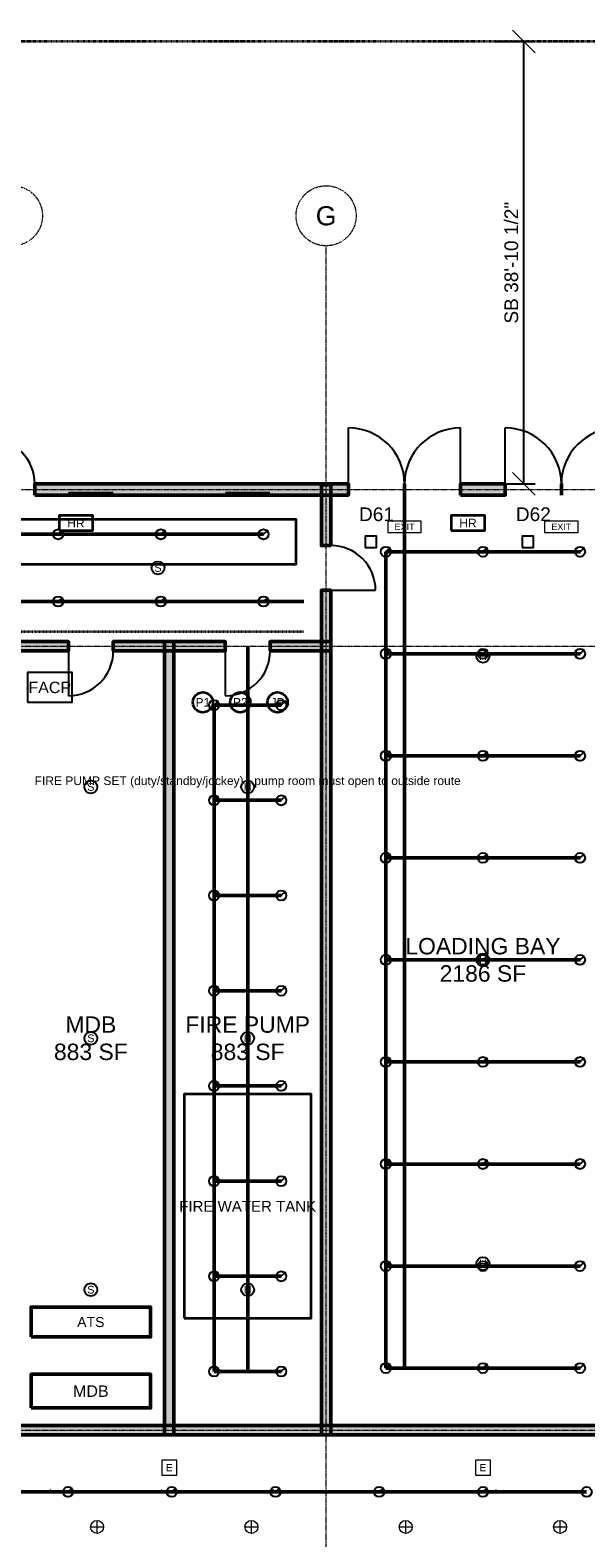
# Model space of a CAD drawing. Header units: inches. Extents: x -108 to 4832, y -12 to 3555.
# Tile 12 of 15: x 1885 to 2471, y 1965 to 3555. Entities that reach past the tile are written whole.
import ezdxf
from ezdxf.enums import TextEntityAlignment as Align

# ---------------------------------------------------------------- set-up
doc = ezdxf.new("R2010")
doc.units = ezdxf.units.IN
doc.header["$LTSCALE"] = 0.03937
doc.header["$MEASUREMENT"] = 0
for name, pattern in [('CENTER', [5.08, 3.175, -0.635, 0.635, -0.635]), ('DASHED', [1.524, 1.27, -0.254]), ('PHANTOM', [6.35, 3.175, -0.635, 0.635, -0.635, 0.635, -0.635])]:
    doc.linetypes.add(name, pattern=pattern)
for name, color, linetype, lineweight in [('A-ANNO-DIMS', 1, 'Continuous', 18), ('A-ANNO-SYMB', 2, 'Continuous', 18), ('A-AREA-IDEN', 2, 'Continuous', 18), ('A-DOOR', 3, 'Continuous', 25), ('A-WALL', 7, 'Continuous', 50), ('A-WALL-PATT', 8, 'Continuous', 9), ('C-PROP-LINE', 1, 'PHANTOM', 35), ('E-ANNO-TEXT', 52, 'Continuous', 18), ('E-DB', 6, 'Continuous', 50), ('E-FALM', 230, 'Continuous', 25), ('E-LITE', 2, 'Continuous', 18), ('E-LITE-EMER', 40, 'Continuous', 18), ('E-TRAY', 210, 'DASHED', 35), ('FP-ANNO-TEXT', 14, 'Continuous', 18), ('FP-HOSE', 20, 'Continuous', 35), ('FP-SPRK-HEAD', 1, 'Continuous', 25), ('FP-SPRK-PIPE', 12, 'Continuous', 50), ('M-HVAC-SAD', 5, 'Continuous', 35), ('M-HVAC-SCD', 4, 'Continuous', 18), ('S-GRID', 1, 'CENTER', 13)]:
    doc.layers.add(name, color=color, linetype=linetype, lineweight=lineweight)
doc.styles.add('NCS-ARIAL', font='arial.ttf')
doc.dimstyles.new('ARCH-48', dxfattribs={"dimscale": 192, "dimtxt": 0.075, "dimasz": 0.0625, "dimexe": 0.0625, "dimexo": 0.0625, "dimgap": 0.03125, "dimtad": 1, "dimdec": 4, "dimzin": 3, "dimdsep": 46, "dimlunit": 4, "dimtxsty": 'NCS-ARIAL', "dimtsz": 0.0625, "dimcen": 2.5, "dimclrd": 256, "dimclre": 256, "dimclrt": 256, "dimazin": 3, "dimtfac": 1, "dimtmove": 0, "dimatfit": 3})

msp = doc.modelspace()

# ---------------------------------------------------------------- hatches: boundary and pattern name
at = {"layer": 'A-WALL-PATT'}
for points in [[(1889.76378, 3064.96063), (2220.47244, 3064.96063), (2220.47244, 3076.77165), (1889.76378, 3076.77165)], [(2201.77165, 3011.81102), (2201.77165, 3075.7874), (2191.92913, 3075.7874), (2191.92913, 3011.81102)], [(2338.58268, 3064.96063), (2385.82677, 3064.96063), (2385.82677, 3076.77165), (2338.58268, 3076.77165)], [(2201.77165, 2073.8189), (2201.77165, 2964.56693), (2191.92913, 2964.56693), (2191.92913, 2073.8189)], [(1861.22047, 2900.59055), (1925.19685, 2900.59055), (1925.19685, 2910.43307), (1861.22047, 2910.43307)], [(1972.44094, 2900.59055), (2090.55118, 2900.59055), (2090.55118, 2910.43307), (1972.44094, 2910.43307)], [(2036.41732, 2073.8189), (2036.41732, 2910.43307), (2026.5748, 2910.43307), (2026.5748, 2073.8189)], [(2137.79528, 2900.59055), (2201.77165, 2900.59055), (2201.77165, 2910.43307), (2137.79528, 2910.43307)], [(1861.22047, 2073.8189), (2863.18898, 2073.8189), (2863.18898, 2083.66142), (1861.22047, 2083.66142)]]:
    msp.add_hatch(color=256, dxfattribs=at).paths.add_polyline_path(points)

# ---------------------------------------------------------------- linework, layer by layer
at = {"layer": 'A-DOOR'}
for p, q in [((2220.47244, 3076.77165), (2220.47244, 3135.82677)), ((2338.58268, 3076.77165), (2338.58268, 3135.82677)), ((2385.82677, 3076.77165), (2385.82677, 3135.82677)), ((2201.77165, 2964.56693), (2249.01575, 2964.56693)), ((1925.19685, 2900.59055), (1925.19685, 2853.34646)), ((2090.55118, 2900.59055), (2090.55118, 2853.34646))]:
    msp.add_line(p, q, dxfattribs=at)
for centre, radius, start, end in [((2220.47244, 3076.77165), 59.05512, 0, 90), ((2338.58268, 3076.77165), 59.05512, 90, 180), ((2385.82677, 3076.77165), 59.05512, 0, 90), ((2503.93701, 3076.77165), 59.05512, 90, 180), ((1842.51969, 3076.77165), 47.24409, 0, 90), ((2201.77165, 2964.56693), 47.24409, 0, 90), ((1925.19685, 2900.59055), 47.24409, -90, 0), ((2090.55118, 2900.59055), 47.24409, -90, 0)]:
    msp.add_arc(centre, radius, start, end, dxfattribs=at)
at = {"layer": 'A-WALL'}
for p, q in [((1889.76378, 3064.96063), (1889.76378, 3076.77165)), ((2220.47244, 3064.96063), (2220.47244, 3076.77165)), ((2279.52756, 3064.96063), (2279.52756, 3076.77165)), ((2279.52756, 3064.96063), (2279.52756, 3076.77165)), ((2338.58268, 3064.96063), (2338.58268, 3076.77165)), ((2385.82677, 3064.96063), (2385.82677, 3076.77165)), ((2444.88189, 3064.96063), (2444.88189, 3076.77165)), ((2444.88189, 3064.96063), (2444.88189, 3076.77165)), ((2201.77165, 3011.81102), (2191.92913, 3011.81102)), ((2201.77165, 2964.56693), (2191.92913, 2964.56693)), ((1925.19685, 2900.59055), (1925.19685, 2910.43307)), ((1972.44094, 2900.59055), (1972.44094, 2910.43307)), ((2090.55118, 2900.59055), (2090.55118, 2910.43307)), ((2137.79528, 2900.59055), (2137.79528, 2910.43307))]:
    msp.add_line(p, q, dxfattribs=at)
for points in [[(1889.76378, 3064.96063), (2220.47244, 3064.96063), (2220.47244, 3076.77165), (1889.76378, 3076.77165)], [(2201.77165, 3011.81102), (2201.77165, 3075.7874), (2191.92913, 3075.7874), (2191.92913, 3011.81102)], [(2338.58268, 3064.96063), (2385.82677, 3064.96063), (2385.82677, 3076.77165), (2338.58268, 3076.77165)], [(2201.77165, 2073.8189), (2201.77165, 2964.56693), (2191.92913, 2964.56693), (2191.92913, 2073.8189)], [(1861.22047, 2900.59055), (1925.19685, 2900.59055), (1925.19685, 2910.43307), (1861.22047, 2910.43307)], [(1972.44094, 2900.59055), (2090.55118, 2900.59055), (2090.55118, 2910.43307), (1972.44094, 2910.43307)], [(2036.41732, 2073.8189), (2036.41732, 2910.43307), (2026.5748, 2910.43307), (2026.5748, 2073.8189)], [(2137.79528, 2900.59055), (2201.77165, 2900.59055), (2201.77165, 2910.43307), (2137.79528, 2910.43307)], [(1861.22047, 2073.8189), (2863.18898, 2073.8189), (2863.18898, 2083.66142), (1861.22047, 2083.66142)]]:
    msp.add_lwpolyline(points, close=True, dxfattribs=at)
at = {"layer": 'C-PROP-LINE'}
msp.add_lwpolyline([(0, 0), (4724.40945, 0), (4724.40945, 3543.30709), (0, 3543.30709)], close=True, dxfattribs=at)
at = {"layer": 'E-DB'}
for points in [[(1885.82677, 2177.16535), (2011.81102, 2177.16535), (2011.81102, 2208.66142), (1885.82677, 2208.66142)], [(1885.82677, 2102.3622), (2011.81102, 2102.3622), (2011.81102, 2137.79528), (1885.82677, 2137.79528)]]:
    msp.add_lwpolyline(points, close=True, dxfattribs=at)
at = {"layer": 'E-FALM'}
for points in [[(2238.18898, 3009.84252), (2250, 3009.84252), (2250, 3021.65354), (2238.18898, 3021.65354)], [(2403.54331, 3009.84252), (2415.35433, 3009.84252), (2415.35433, 3021.65354), (2403.54331, 3021.65354)], [(1881.88976, 2846.45669), (1929.13386, 2846.45669), (1929.13386, 2877.95276), (1881.88976, 2877.95276)]]:
    msp.add_lwpolyline(points, close=True, dxfattribs=at)
for centre in [(2019.68504, 2988.18898), (2362.20472, 2895.01312), (1948.8189, 2757.21785), (2114.17323, 2757.21785), (2362.20472, 2574.80315), (1948.8189, 2492.12598), (2114.17323, 2492.12598), (2362.20472, 2254.59318), (1948.8189, 2227.03412), (2114.17323, 2227.03412)]:
    msp.add_circle(centre, 6.80315, dxfattribs=at)
at = {"layer": 'E-LITE'}
for p, q in [((1948.57743, 1976.87008), (1962.18373, 1976.87008)), ((1955.38058, 1970.06693), (1955.38058, 1983.67323)), ((2111.30709, 1976.87008), (2124.91339, 1976.87008)), ((2118.11024, 1970.06693), (2118.11024, 1983.67323)), ((2274.03675, 1976.87008), (2287.64304, 1976.87008)), ((2280.8399, 1970.06693), (2280.8399, 1983.67323)), ((2436.7664, 1976.87008), (2450.3727, 1976.87008)), ((2443.56955, 1970.06693), (2443.56955, 1983.67323))]:
    msp.add_line(p, q, dxfattribs=at)
at = {"layer": 'E-LITE', "const_width": 3.02362}
for points in [[(1925.19685, 3066.92913), (1972.44094, 3066.92913)], [(2090.55118, 3066.92913), (2137.79528, 3066.92913)]]:
    msp.add_lwpolyline(points, dxfattribs=at)
at = {"layer": 'E-LITE'}
for centre in [(1955.38058, 1976.87008), (2118.11024, 1976.87008), (2280.8399, 1976.87008), (2443.56955, 1976.87008)]:
    msp.add_circle(centre, 6.80315, dxfattribs=at)
at = {"layer": 'E-LITE-EMER'}
for points in [[(2261.81102, 3025.59055), (2297.24409, 3025.59055), (2297.24409, 3037.40157), (2261.81102, 3037.40157)], [(2427.16535, 3025.59055), (2462.59843, 3025.59055), (2462.59843, 3037.40157), (2427.16535, 3037.40157)], [(2023.62205, 2031.49606), (2039.37008, 2031.49606), (2039.37008, 2047.24409), (2023.62205, 2047.24409)], [(2354.33071, 2031.49606), (2370.07874, 2031.49606), (2370.07874, 2047.24409), (2354.33071, 2047.24409)]]:
    msp.add_lwpolyline(points, close=True, dxfattribs=at)
at = {"layer": 'E-TRAY'}
msp.add_line((897.6378, 2921.25984), (2173.22835, 2921.25984), dxfattribs=at)
at = {"layer": 'FP-HOSE'}
for points in [[(1915.35433, 3027.55906), (1950.7874, 3027.55906), (1950.7874, 3043.30709), (1915.35433, 3043.30709)], [(2328.74016, 3027.55906), (2364.17323, 3027.55906), (2364.17323, 3043.30709), (2328.74016, 3043.30709)], [(2047.24409, 2196.85039), (2181.10236, 2196.85039), (2181.10236, 2433.07087), (2047.24409, 2433.07087)]]:
    msp.add_lwpolyline(points, close=True, dxfattribs=at)
for centre in [(2066.92913, 2846.45669), (2106.29921, 2846.45669), (2145.66929, 2846.45669)]:
    msp.add_circle(centre, 10.58268, dxfattribs=at)
at = {"layer": 'FP-SPRK-HEAD'}
for p, q in [((1914.37008, 3023.62205), (1919.13228, 3028.38425)), ((2022.6378, 3023.62205), (2027.4, 3028.38425)), ((2130.90551, 3023.62205), (2135.66772, 3028.38425)), ((2259.84252, 3005.24934), (2264.60472, 3010.01155)), ((2362.20472, 3005.24934), (2366.96693, 3010.01155)), ((2464.56693, 3005.24934), (2469.32913, 3010.01155)), ((1914.37008, 2952.75591), (1919.13228, 2957.51811)), ((2022.6378, 2952.75591), (2027.4, 2957.51811)), ((2130.90551, 2952.75591), (2135.66772, 2957.51811)), ((2259.84252, 2897.6378), (2264.60472, 2902.4)), ((2362.20472, 2897.6378), (2366.96693, 2902.4)), ((2464.56693, 2897.6378), (2469.32913, 2902.4)), ((2078.74016, 2843.50394), (2083.50236, 2848.26614)), ((2149.6063, 2843.50394), (2154.3685, 2848.26614)), ((2259.84252, 2790.02625), (2264.60472, 2794.78845)), ((2362.20472, 2790.02625), (2366.96693, 2794.78845)), ((2464.56693, 2790.02625), (2469.32913, 2794.78845)), ((2078.74016, 2743.11024), (2083.50236, 2747.87244)), ((2149.6063, 2743.11024), (2154.3685, 2747.87244)), ((2259.84252, 2682.4147), (2264.60472, 2687.1769)), ((2362.20472, 2682.4147), (2366.96693, 2687.1769)), ((2464.56693, 2682.4147), (2469.32913, 2687.1769)), ((2078.74016, 2642.71654), (2083.50236, 2647.47874)), ((2149.6063, 2642.71654), (2154.3685, 2647.47874)), ((2259.84252, 2574.80315), (2264.60472, 2579.56535)), ((2362.20472, 2574.80315), (2366.96693, 2579.56535)), ((2464.56693, 2574.80315), (2469.32913, 2579.56535)), ((2078.74016, 2542.32283), (2083.50236, 2547.08504)), ((2149.6063, 2542.32283), (2154.3685, 2547.08504)), ((2259.84252, 2467.1916), (2264.60472, 2471.95381)), ((2362.20472, 2467.1916), (2366.96693, 2471.95381)), ((2464.56693, 2467.1916), (2469.32913, 2471.95381)), ((2078.74016, 2441.92913), (2083.50236, 2446.69134)), ((2149.6063, 2441.92913), (2154.3685, 2446.69134)), ((2259.84252, 2359.58005), (2264.60472, 2364.34226)), ((2362.20472, 2359.58005), (2366.96693, 2364.34226)), ((2464.56693, 2359.58005), (2469.32913, 2364.34226)), ((2078.74016, 2341.53543), (2083.50236, 2346.29764)), ((2149.6063, 2341.53543), (2154.3685, 2346.29764)), ((2078.74016, 2241.14173), (2083.50236, 2245.90394)), ((2149.6063, 2241.14173), (2154.3685, 2245.90394)), ((2259.84252, 2251.9685), (2264.60472, 2256.73071)), ((2362.20472, 2251.9685), (2366.96693, 2256.73071)), ((2464.56693, 2251.9685), (2469.32913, 2256.73071)), ((2259.84252, 2144.35696), (2264.60472, 2149.11916)), ((2362.20472, 2144.35696), (2366.96693, 2149.11916)), ((2464.56693, 2144.35696), (2469.32913, 2149.11916)), ((2078.74016, 2140.74803), (2083.50236, 2145.51024)), ((2149.6063, 2140.74803), (2154.3685, 2145.51024)), ((1924.75941, 2013.77953), (1929.52161, 2018.54173)), ((2034.12073, 2013.77953), (2038.88294, 2018.54173)), ((2143.48206, 2013.77953), (2148.24427, 2018.54173)), ((2252.84339, 2013.77953), (2257.6056, 2018.54173)), ((2362.20472, 2013.77953), (2366.96693, 2018.54173))]:
    msp.add_line(p, q, dxfattribs=at)
for centre in [(1914.37008, 3023.62205), (2022.6378, 3023.62205), (2130.90551, 3023.62205), (2259.84252, 3005.24934), (2362.20472, 3005.24934), (2464.56693, 3005.24934), (1914.37008, 2952.75591), (2022.6378, 2952.75591), (2130.90551, 2952.75591), (2259.84252, 2897.6378), (2362.20472, 2897.6378), (2464.56693, 2897.6378), (2078.74016, 2843.50394), (2149.6063, 2843.50394), (2259.84252, 2790.02625), (2362.20472, 2790.02625), (2464.56693, 2790.02625), (2078.74016, 2743.11024), (2149.6063, 2743.11024), (2259.84252, 2682.4147), (2362.20472, 2682.4147), (2464.56693, 2682.4147), (2078.74016, 2642.71654), (2149.6063, 2642.71654), (2259.84252, 2574.80315), (2362.20472, 2574.80315), (2464.56693, 2574.80315), (2078.74016, 2542.32283), (2149.6063, 2542.32283), (2259.84252, 2467.1916), (2362.20472, 2467.1916), (2464.56693, 2467.1916), (2078.74016, 2441.92913), (2149.6063, 2441.92913), (2259.84252, 2359.58005), (2362.20472, 2359.58005), (2464.56693, 2359.58005), (2078.74016, 2341.53543), (2149.6063, 2341.53543), (2078.74016, 2241.14173), (2149.6063, 2241.14173), (2259.84252, 2251.9685), (2362.20472, 2251.9685), (2464.56693, 2251.9685), (2259.84252, 2144.35696), (2362.20472, 2144.35696), (2464.56693, 2144.35696), (2078.74016, 2140.74803), (2149.6063, 2140.74803), (1924.75941, 2013.77953), (2034.12073, 2013.77953), (2143.48206, 2013.77953), (2252.84339, 2013.77953), (2362.20472, 2013.77953), (2471.56605, 2013.77953)]:
    msp.add_circle(centre, 5.29134, dxfattribs=at)
at = {"layer": 'FP-SPRK-PIPE'}
for p, q in [((2279.52756, 2144.35696), (2279.52756, 3070.86614)), ((1806.10236, 3023.62205), (1914.37008, 3023.62205)), ((1914.37008, 3023.62205), (2022.6378, 3023.62205)), ((2022.6378, 3023.62205), (2130.90551, 3023.62205)), ((2259.84252, 3005.24934), (2362.20472, 3005.24934)), ((2259.84252, 2897.6378), (2259.84252, 3005.24934)), ((2362.20472, 3005.24934), (2464.56693, 3005.24934)), ((897.6378, 2952.75591), (2173.22835, 2952.75591)), ((1806.10236, 2952.75591), (1914.37008, 2952.75591)), ((1914.37008, 2952.75591), (2022.6378, 2952.75591)), ((2022.6378, 2952.75591), (2130.90551, 2952.75591)), ((2114.17323, 2140.74803), (2114.17323, 2905.51181)), ((2259.84252, 2897.6378), (2362.20472, 2897.6378)), ((2259.84252, 2790.02625), (2259.84252, 2897.6378)), ((2362.20472, 2897.6378), (2464.56693, 2897.6378)), ((2078.74016, 2843.50394), (2149.6063, 2843.50394)), ((2078.74016, 2743.11024), (2078.74016, 2843.50394)), ((2259.84252, 2790.02625), (2362.20472, 2790.02625)), ((2259.84252, 2682.4147), (2259.84252, 2790.02625)), ((2362.20472, 2790.02625), (2464.56693, 2790.02625)), ((2078.74016, 2743.11024), (2149.6063, 2743.11024)), ((2078.74016, 2642.71654), (2078.74016, 2743.11024)), ((2259.84252, 2682.4147), (2362.20472, 2682.4147)), ((2259.84252, 2574.80315), (2259.84252, 2682.4147)), ((2362.20472, 2682.4147), (2464.56693, 2682.4147)), ((2078.74016, 2642.71654), (2149.6063, 2642.71654)), ((2078.74016, 2542.32283), (2078.74016, 2642.71654)), ((2259.84252, 2574.80315), (2362.20472, 2574.80315)), ((2259.84252, 2467.1916), (2259.84252, 2574.80315)), ((2362.20472, 2574.80315), (2464.56693, 2574.80315)), ((2078.74016, 2542.32283), (2149.6063, 2542.32283)), ((2078.74016, 2441.92913), (2078.74016, 2542.32283)), ((2259.84252, 2467.1916), (2362.20472, 2467.1916)), ((2259.84252, 2359.58005), (2259.84252, 2467.1916)), ((2362.20472, 2467.1916), (2464.56693, 2467.1916)), ((2078.74016, 2441.92913), (2149.6063, 2441.92913)), ((2078.74016, 2341.53543), (2078.74016, 2441.92913)), ((2259.84252, 2359.58005), (2362.20472, 2359.58005)), ((2259.84252, 2251.9685), (2259.84252, 2359.58005)), ((2362.20472, 2359.58005), (2464.56693, 2359.58005)), ((2078.74016, 2341.53543), (2149.6063, 2341.53543)), ((2078.74016, 2241.14173), (2078.74016, 2341.53543)), ((2259.84252, 2251.9685), (2362.20472, 2251.9685)), ((2259.84252, 2144.35696), (2259.84252, 2251.9685)), ((2362.20472, 2251.9685), (2464.56693, 2251.9685)), ((2078.74016, 2241.14173), (2149.6063, 2241.14173)), ((2078.74016, 2140.74803), (2078.74016, 2241.14173)), ((2078.74016, 2140.74803), (2149.6063, 2140.74803)), ((2078.74016, 2140.74803), (2114.17323, 2140.74803)), ((2259.84252, 2144.35696), (2362.20472, 2144.35696)), ((2259.84252, 2144.35696), (2279.52756, 2144.35696)), ((2362.20472, 2144.35696), (2464.56693, 2144.35696)), ((1815.39808, 2013.77953), (1924.75941, 2013.77953)), ((1924.75941, 2013.77953), (2034.12073, 2013.77953)), ((2034.12073, 2013.77953), (2143.48206, 2013.77953)), ((2143.48206, 2013.77953), (2252.84339, 2013.77953)), ((2252.84339, 2013.77953), (2362.20472, 2013.77953)), ((2362.20472, 2013.77953), (2471.56605, 2013.77953))]:
    msp.add_line(p, q, dxfattribs=at)
at = {"layer": 'M-HVAC-SAD'}
msp.add_lwpolyline([(905.51181, 2992.12598), (2165.35433, 2992.12598), (2165.35433, 3039.37008), (905.51181, 3039.37008)], close=True, dxfattribs=at)
at = {"layer": 'M-HVAC-SCD'}
for p, q in [((1905.76539, 2015.27148), (1906.36059, 2015.86668)), ((1905.76539, 2015.86668), (1906.36059, 2015.27148)), ((2023.24571, 2015.27148), (2023.84091, 2015.86668)), ((2023.24571, 2015.86668), (2023.84091, 2015.27148)), ((2140.72602, 2015.27148), (2141.32122, 2015.86668)), ((2140.72602, 2015.86668), (2141.32122, 2015.27148)), ((2258.20634, 2015.27148), (2258.80154, 2015.86668)), ((2258.20634, 2015.86668), (2258.80154, 2015.27148)), ((2375.68665, 2015.27148), (2376.28185, 2015.86668)), ((2375.68665, 2015.86668), (2376.28185, 2015.27148))]:
    msp.add_line(p, q, dxfattribs=at)
for points in [[(1905.76539, 2015.27148), (1906.36059, 2015.27148), (1906.36059, 2015.86668), (1905.76539, 2015.86668)], [(2023.24571, 2015.27148), (2023.84091, 2015.27148), (2023.84091, 2015.86668), (2023.24571, 2015.86668)], [(2140.72602, 2015.27148), (2141.32122, 2015.27148), (2141.32122, 2015.86668), (2140.72602, 2015.86668)], [(2258.20634, 2015.27148), (2258.80154, 2015.27148), (2258.80154, 2015.86668), (2258.20634, 2015.86668)], [(2375.68665, 2015.27148), (2376.28185, 2015.27148), (2376.28185, 2015.86668), (2375.68665, 2015.86668)]]:
    msp.add_lwpolyline(points, close=True, dxfattribs=at)
at = {"layer": 'S-GRID'}
for p, q in [((2196.85039, 357.16535), (2196.85039, 3327.87402)), ((-44.40945, 3070.86614), (4768.8189, 3070.86614)), ((-44.40945, 2905.51181), (4768.8189, 2905.51181)), ((-44.40945, 2078.74016), (4768.8189, 2078.74016))]:
    msp.add_line(p, q, dxfattribs=at)
for centre in [(1866.14173, 3359.55402), (2196.85039, 3359.55402)]:
    msp.add_circle(centre, 31.68, dxfattribs=at)

# ---------------------------------------------------------------- texts
at = {"layer": 'A-ANNO-SYMB', "style": 'NCS-ARIAL'}
for s, p in [('D61', (2250, 3044.80063)), ('D62', (2415.35433, 3044.80063))]:
    msp.add_text(s, height=14.4, dxfattribs=at).set_placement(p, align=Align.MIDDLE_CENTER)
at = {"layer": 'A-AREA-IDEN', "char_height": 17.28, "attachment_point": 5, "style": 'NCS-ARIAL'}
for s, insert in [('LOADING BAY\\P2186 SF', (2362.20472, 2574.80315)), ('MDB\\P883 SF', (1948.8189, 2492.12598)), ('FIRE PUMP\\P883 SF', (2114.17323, 2492.12598))]:
    msp.add_mtext(s, dxfattribs=dict(at, insert=insert))
at = {"layer": 'E-ANNO-TEXT', "style": 'NCS-ARIAL'}
for s, height, p in [('EXIT', 6.80315, (2279.52756, 3031.49606)), ('EXIT', 6.80315, (2444.88189, 3031.49606)), ('FACP', 12.094488, (1905.51181, 2862.20472)), ('ATS', 10.582677, (1948.8189, 2192.91339)), ('MDB', 12.094488, (1948.8189, 2120.07874))]:
    msp.add_text(s, height=height, dxfattribs=at).set_placement(p, align=Align.MIDDLE_CENTER)
at = {"layer": 'E-FALM', "style": 'NCS-ARIAL'}
for s, p in [('S', (2019.68504, 2988.18898)), ('H', (2362.20472, 2895.01312)), ('S', (1948.8189, 2757.21785)), ('H', (2114.17323, 2757.21785)), ('H', (2362.20472, 2574.80315)), ('S', (1948.8189, 2492.12598)), ('H', (2114.17323, 2492.12598)), ('H', (2362.20472, 2254.59318)), ('S', (1948.8189, 2227.03412)), ('H', (2114.17323, 2227.03412))]:
    msp.add_text(s, height=8.16378, dxfattribs=at).set_placement(p, align=Align.MIDDLE_CENTER)
at = {"layer": 'E-LITE-EMER', "style": 'NCS-ARIAL'}
for p in [(2031.49606, 2039.37008), (2362.20472, 2039.37008)]:
    msp.add_text('E', height=7.55906, dxfattribs=at).set_placement(p, align=Align.MIDDLE_CENTER)
at = {"layer": 'FP-ANNO-TEXT', "style": 'NCS-ARIAL'}
for s, height, p in [('HR', 9.070866, (1933.07087, 3035.43307)), ('HR', 9.070866, (2346.45669, 3035.43307)), ('P1', 9.070866, (2066.92913, 2846.45669)), ('P2', 9.070866, (2106.29921, 2846.45669)), ('JP', 9.070866, (2145.66929, 2846.45669)), ('FIRE PUMP SET (duty/standby/jockey) - pump room must open to outside route', 9.0708661, (2114.17323, 2763.77953)), ('FIRE WATER TANK', 11.3385827, (2114.17323, 2314.96063))]:
    msp.add_text(s, height=height, dxfattribs=at).set_placement(p, align=Align.MIDDLE_CENTER)
at = {"layer": 'S-GRID', "style": 'NCS-ARIAL'}
msp.add_text('G', height=20.16, dxfattribs=at).set_placement((2196.85039, 3359.55402), align=Align.MIDDLE_CENTER)

# ---------------------------------------------------------------- dimensions: what is measured, and where the dimension line sits
at = {"layer": 'A-ANNO-DIMS'}
msp.add_linear_dim(base=(2405.40472, 3076.77165), p1=(2362.20472, 3076.77165), p2=(2362.20472, 3543.30709), angle=90, text='SB 38\'-10 1/2"', dimstyle='ARCH-48', dxfattribs=at).render()

doc.saveas('drawing.dxf')
